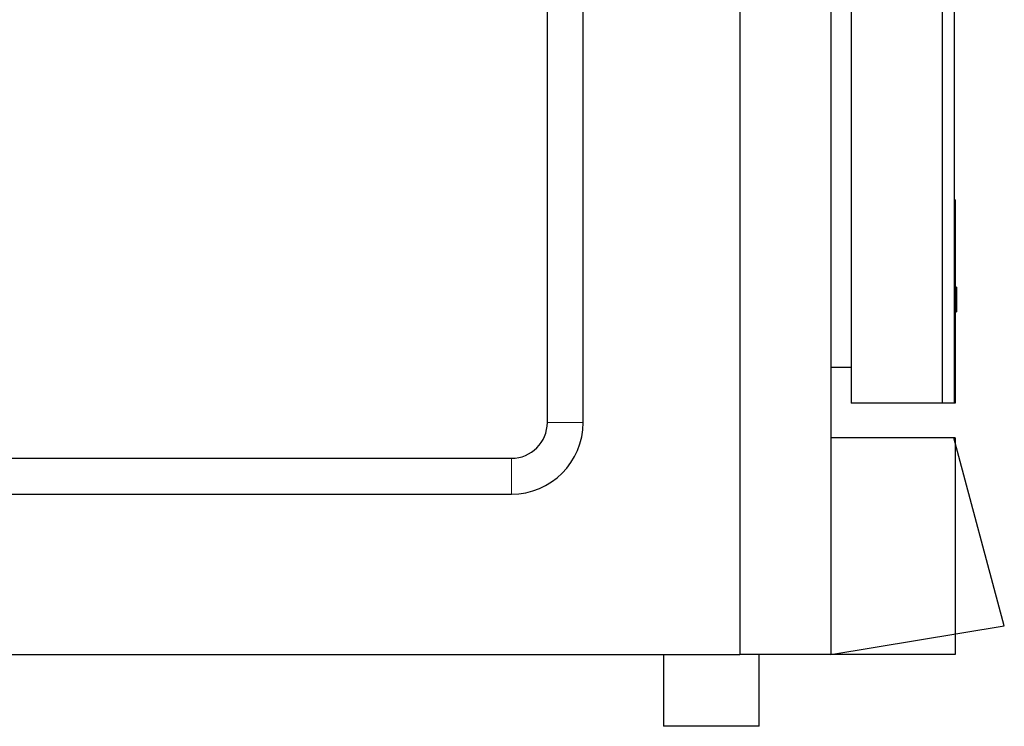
# Model space of a CAD drawing. Header units: millimetres. Extents: x 104 to 2113, y 180 to 2306.
# Tile 6 of 7: x 1593 to 2005, y 1465 to 1760. Entities that reach past the tile are written whole.
import ezdxf

# ---------------------------------------------------------------- set-up
doc = ezdxf.new("R2010")
doc.units = ezdxf.units.MM

msp = doc.modelspace()

# ---------------------------------------------------------------- linework, layer by layer
at = {"color": 7, "linetype": 'Continuous'}
for p, q in [((1894.13, 2253.5), (1894.13, 1495.1)), ((1932.13, 2253.5), (1932.13, 1495.1)), ((1940.63, 2253.5), (1940.63, 1600.1)), ((1978.63, 2253.5), (1978.63, 1600.1)), ((1983.63, 2253.5), (1983.63, 1600.1)), ((1813.63, 1592.1), (1813.63, 2146.5)), ((1828.63, 1592.1), (1828.63, 2146.5)), ((1983.63, 1685.1), (1983.63, 1600.1)), ((1984.13, 1685.1), (1983.63, 1685.1)), ((1984.13, 1685.1), (1984.13, 1600.1)), ((1984.7, 1648.63), (1984.13, 1648.63)), ((1984.63, 1648.63), (1984.13, 1648.63)), ((1984.63, 1648.42), (1984.13, 1648.42)), ((1984.63, 1648.63), (1984.63, 1648.41)), ((1984.63, 1648.63), (1984.63, 1648.63)), ((1984.63, 1648.42), (1984.63, 1643.67)), ((1984.13, 1643.67), (1984.63, 1643.67)), ((1984.63, 1643.64), (1984.13, 1643.64)), ((1984.63, 1643.65), (1984.63, 1643.64)), ((1984.63, 1643.64), (1984.63, 1638.89)), ((1984.13, 1638.89), (1984.63, 1638.89)), ((1984.13, 1638.24), (1984.7, 1638.24)), ((1984.63, 1641.38), (1984.7, 1641.38)), ((1984.63, 1640.63), (1984.7, 1640.63)), ((1984.63, 1640.62), (1984.7, 1640.62)), ((1984.63, 1638.89), (1984.63, 1638.24)), ((1940.63, 1615.1), (1932.13, 1615.1)), ((1978.63, 1600.1), (1940.63, 1600.1)), ((1983.63, 1600.1), (1978.63, 1600.1)), ((1984.13, 1600.1), (1983.63, 1600.1)), ((1983.6, 1585.6), (1932.13, 1585.6)), ((1932.13, 1585.6), (1932.13, 1495.1)), ((1984.13, 1585.6), (1932.13, 1585.6)), ((2004.63, 1507.1), (1983.6, 1585.6)), ((1984.13, 1585.6), (1984.13, 1495.1)), ((1383.63, 1577.1), (1798.63, 1577.1)), ((1383.63, 1562.1), (1798.63, 1562.1)), ((1932.13, 1495.1), (2004.63, 1507.1)), ((1283.63, 1495.1), (1894.13, 1495.1)), ((1862.13, 1495.1), (1862.13, 1465.1)), ((1932.13, 1495.1), (1894.13, 1495.1)), ((1902.13, 1465.1), (1902.13, 1495.1)), ((1984.13, 1495.1), (1932.13, 1495.1)), ((1902.13, 1465.1), (1862.13, 1465.1))]:
    msp.add_line(p, q, dxfattribs=at)
at = {"color": 8, "linetype": 'Continuous', "lineweight": 18}
for p, q in [((1984.63, 1643.65), (1984.13, 1643.65)), ((1828.63, 1592.1), (1813.63, 1592.1)), ((1798.63, 1562.1), (1798.63, 1577.1))]:
    msp.add_line(p, q, dxfattribs=at)
at = {"color": 7, "linetype": 'Continuous'}
for radius in [30, 15]:
    msp.add_arc((1798.63, 1592.1), radius, 270, 0, dxfattribs=at)

doc.saveas('drawing.dxf')
